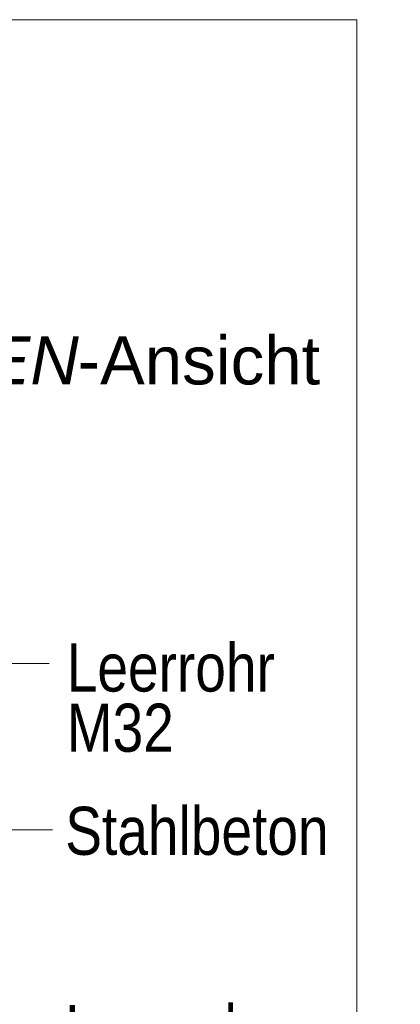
# Model space of a CAD drawing. Extents: x -720 to 300, y 62 to 1107.
# Tile 191 of 250: x 184 to 195, y 847 to 875. Entities that reach past the tile are written whole.
import ezdxf
from ezdxf.lldxf.tags import DXFTag

# ---------------------------------------------------------------- set-up
doc = ezdxf.new("R2010")
doc.units = 0
doc.layers.get('0').update_dxf_attribs({"lineweight": 35})
doc.layers.add('E_Detail_Beschriftung', color=7, linetype='Continuous', lineweight=13, true_color=0x009900)
doc.layers.add('E_Detail_Linie_Text_Bem', color=7, linetype='Continuous', lineweight=13)
doc.styles.get("Standard").update_dxf_attribs({"font": 'ARIALN.TTF'})
tags = doc.linetypes.add('fein_strichliert-A06G9FM98I', pattern=[4, 1, -2, 1]).pattern_tags.tags
tags[8:9] = [DXFTag(74, 4), DXFTag(75, 0), DXFTag(340, '0'), DXFTag(46, 0.0), DXFTag(50, 0.0), DXFTag(44, 0.0), DXFTag(45, 0.0)]
tags[6:7] = [DXFTag(74, 4), DXFTag(75, 0), DXFTag(340, '0'), DXFTag(46, 0.0), DXFTag(50, 0.0), DXFTag(44, 0.0), DXFTag(45, 0.0)]
tags[4:5] = [DXFTag(74, 4), DXFTag(75, 0), DXFTag(340, '0'), DXFTag(46, 0.0), DXFTag(50, 0.0), DXFTag(44, 0.0), DXFTag(45, 0.0)]

# ---------------------------------------------------------------- blocks, each defined once
blk = doc.blocks.new('Referenz-A06G9FMH8I')
at = {"layer": 'E_Detail_Linie_Text_Bem', "linetype": 'fein_strichliert-A06G9FM98I', "ltscale": 0.65}
for p, q in [((193.633, 875.427), (130.864, 875.427)), ((193.633, 814.111), (193.633, 875.427))]:
    blk.add_line(p, q, dxfattribs=at)
at = {"layer": 'E_Detail_Linie_Text_Bem', "color": 0, "linetype": 'Continuous', "ltscale": 0.13}
for p, q in [((182.417, 856.679), (184.678, 856.679)), ((184.773, 851.841), (183.025, 851.841))]:
    blk.add_line(p, q, dxfattribs=at)
at = {"layer": 'E_Detail_Beschriftung', "linetype": 'Continuous', "lineweight": -2, "ltscale": 0.25, "char_height": 1.4, "attachment_point": 1}
for s, insert in [('{\\fArial|b0|i1;SEITEN}', (178.474, 866.206)), ('{\\fArial;-Ansicht}', (185.504, 866.206))]:
    blk.add_mtext(s, dxfattribs=dict(at, insert=insert))
at = {"layer": 'E_Detail_Beschriftung', "linetype": 'Continuous', "ltscale": 0.13, "char_height": 1.4, "attachment_point": 1}
for s, insert in [('{\\fArial Narrow;Leerrohr}', (185.187, 857.264)), ('{\\fArial Narrow;M32}', (185.187, 855.511)), ('{\\fArial Narrow;Stahlbeton}', (185.144, 852.509)), ('{\\fArial Narrow;Leerrohr}', (185.144, 846.737))]:
    blk.add_mtext(s, dxfattribs=dict(at, insert=insert))

msp = doc.modelspace()

# ---------------------------------------------------------------- block references
at = {"color": 8, "lineweight": 25, "ltscale": 0.25, "true_color": 0x808080}
msp.add_blockref('Referenz-A06G9FMH8I', (0, 0), dxfattribs=at)

doc.saveas('drawing.dxf')
